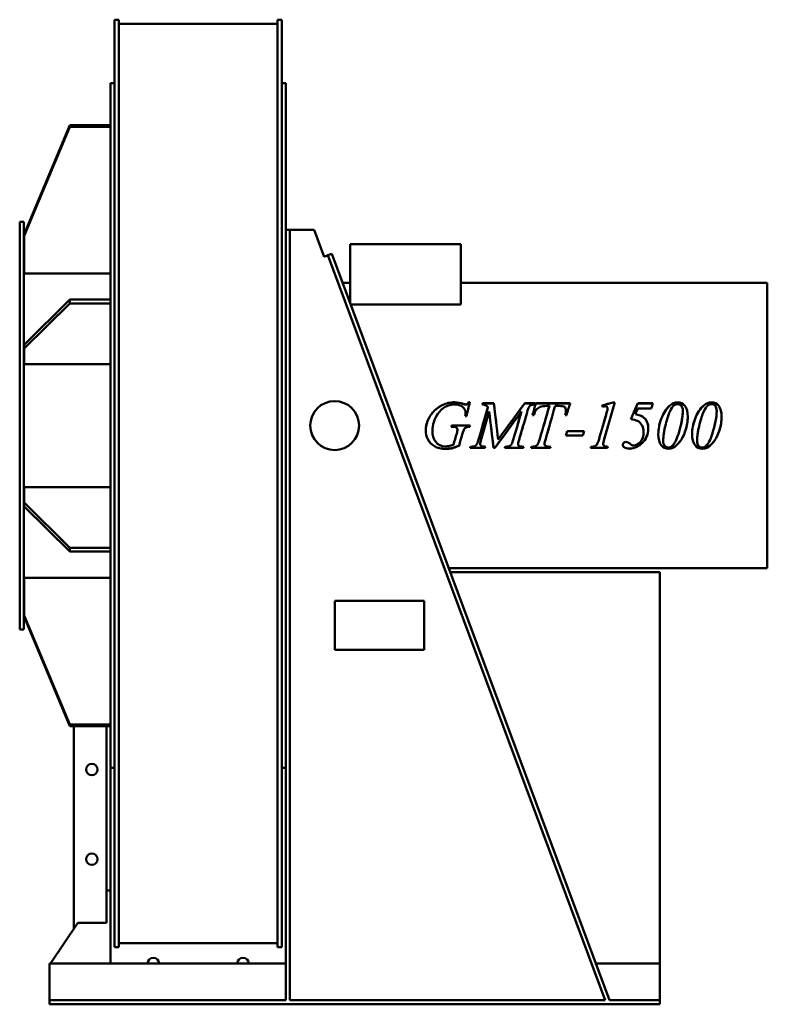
# Model space of a CAD drawing. Header units: millimetres. Extents: x 591 to 1509, y 139 to 1346.
import ezdxf

# ---------------------------------------------------------------- set-up
doc = ezdxf.new("R2010")
doc.units = ezdxf.units.MM
doc.header["$LTSCALE"] = 5
doc.layers.add('Widoczne (ISO)', color=7, linetype='Continuous', lineweight=50)

msp = doc.modelspace()

# ---------------------------------------------------------------- linework, layer by layer
at = {"layer": 'Widoczne (ISO)'}
for p, q in [((707.8, 1346.5), (707.8, 1069.6)), ((707.8, 1346.5), (712.8, 1346.5)), ((712.8, 1069.6), (712.8, 1346.5)), ((907.8, 1341.5), (712.8, 1341.5)), ((907.8, 1346.5), (907.8, 1069.6)), ((907.8, 1346.5), (912.8, 1346.5)), ((912.8, 1069.6), (912.8, 1346.5)), ((702.8, 1268.5), (702.8, 455)), ((702.8, 1268.5), (707.8, 1268.5)), ((912.8, 1268.5), (917.8, 1268.5)), ((917.8, 1268.5), (917.8, 526.8)), ((652.8, 1217.2), (596.8, 1083.2)), ((596.8, 1081.3), (652.8, 1215.2)), ((652.8, 1215.2), (652.8, 1217.2)), ((702.8, 1217.2), (652.8, 1217.2)), ((652.8, 1215.2), (702.8, 1215.2)), ((591.3, 598.5), (591.3, 1098.5)), ((596.3, 1098.5), (591.3, 1098.5)), ((596.3, 598.5), (596.3, 1098.5)), ((922.8, 1088.5), (917.8, 1088.5)), ((922.8, 1088.5), (922.8, 143.5)), ((922.8, 1088.5), (952.8, 1088.5)), ((952.8, 1088.5), (965, 1055.7)), ((596.8, 1081.3), (596.8, 1083.2)), ((596.8, 1035.1), (596.8, 1081.3)), ((707.8, 1069.6), (707.8, 808.5)), ((712.8, 808.5), (712.8, 1069.6)), ((907.8, 1069.6), (907.8, 808.5)), ((912.8, 808.5), (912.8, 1069.6)), ((996.9, 1071.3), (1132.7, 1071.3)), ((996.9, 1071.3), (996.9, 998.4)), ((1132.7, 1071.3), (1132.7, 997.1)), ((596.3, 1051.5), (596.8, 1051.5)), ((964.9, 1055.7), (965, 1055.7)), ((965, 1055.7), (964.9, 1055.7)), ((965, 1055.7), (969.6, 1057.4)), ((965, 1055.7), (965, 1055.7)), ((974.3, 1059.2), (969.6, 1057.4)), ((969.6, 1057.4), (1309.8, 143.5)), ((974.3, 1059.2), (1315.2, 143.5)), ((702.8, 1035.1), (596.8, 1035.1)), ((996.9, 1023.5), (987.6, 1023.5)), ((1508.7, 1023.5), (1132.7, 1023.5)), ((1508.7, 673.5), (1508.7, 1023.5)), ((652.8, 1003.1), (596.8, 947.6)), ((652.8, 998.5), (652.8, 1003.1)), ((702.8, 1003.1), (652.8, 1003.1)), ((596.8, 943), (652.8, 998.5)), ((652.8, 998.5), (702.8, 998.5)), ((1132.7, 997.1), (997.5, 997.1)), ((596.8, 943), (596.8, 947.6)), ((596.8, 923.9), (596.8, 943)), ((702.8, 923.9), (596.8, 923.9)), ((1135.7, 875), (1135.7, 875.2)), ((1142.1, 877), (1142.1, 877.1)), ((1142.1, 877.1), (1143.6, 877.1)), ((1142.1, 877), (1143.6, 877)), ((1159.2, 875.7), (1159.2, 875.9)), ((1159.2, 875.9), (1173.1, 875.9)), ((1159.2, 875.7), (1173.1, 875.7)), ((1165.9, 870.9), (1165.9, 871)), ((1173.1, 875.7), (1173.1, 875.9)), ((1211, 875.9), (1224, 875.9)), ((1211, 875.7), (1211, 875.9)), ((1211, 875.7), (1224, 875.7)), ((1224, 874.4), (1224, 875.9)), ((1224.6, 875.9), (1266.8, 875.9)), ((1224.6, 875.7), (1224.6, 875.9)), ((1224.6, 875.7), (1266.8, 875.7)), ((1241.3, 872.6), (1238.1, 872.6)), ((1241.3, 872.5), (1241.3, 872.6)), ((1252.8, 872.6), (1248.3, 872.6)), ((1319.6, 876.8), (1319.6, 877)), ((1319.6, 877), (1321.6, 877)), ((1319.6, 876.8), (1321.5, 876.8)), ((1349.9, 875.9), (1368.3, 875.9)), ((1349.9, 875.7), (1349.9, 875.9)), ((1349.9, 875.7), (1368.2, 875.7)), ((1139.5, 859.9), (1138, 859.9)), ((1138.4, 864.3), (1138.4, 864.4)), ((1207, 865.6), (1207, 865.7)), ((1222.2, 861.4), (1220.7, 861.4)), ((1262.3, 861.4), (1260.8, 861.4)), ((1261.6, 867), (1261.6, 867.1)), ((1312.5, 867.5), (1312.5, 867.6)), ((1312.6, 869.1), (1312.6, 869.2)), ((1346.8, 862.5), (1346.8, 862.5)), ((1366.4, 869.3), (1349.8, 869.3)), ((1405, 866.1), (1405, 866.2)), ((1446.6, 866.1), (1446.6, 866.2)), ((1121.9, 847.1), (1120.8, 847.1)), ((1121.9, 847.1), (1120.8, 847.1)), ((1121.2, 848.6), (1144.1, 848.6)), ((1121.2, 848.5), (1121.2, 848.6)), ((1121.2, 848.6), (1144.1, 848.6)), ((1121.2, 848.6), (1121.2, 848.6)), ((1127.4, 845.9), (1127.4, 845.9)), ((1143.7, 847.1), (1143.7, 847.1)), ((1128.5, 843.7), (1128.5, 843.6)), ((1237.3, 834), (1237.3, 833.9)), ((1282.5, 836.4), (1261.4, 836.4)), ((1282.5, 836.3), (1261.4, 836.3)), ((1263.1, 841.7), (1284.1, 841.7)), ((1282.5, 836.4), (1282.5, 836.3)), ((1130.4, 823.9), (1130.4, 823.8)), ((1144.4, 822.6), (1145.5, 822.6)), ((1156.4, 826), (1156.4, 825.9)), ((1187, 822.6), (1188.1, 822.6)), ((1202.9, 825.8), (1202.9, 825.7)), ((1203.8, 830), (1203.8, 829.9)), ((1208.9, 822.6), (1209.8, 822.6)), ((1219.3, 822.6), (1220.4, 822.6)), ((1235.2, 826), (1235.2, 825.8)), ((1241.1, 822.6), (1243, 822.6)), ((1307.4, 826), (1307.4, 825.9)), ((1381, 830.1), (1381, 830)), ((1393, 821.5), (1393, 821.4)), ((1422.6, 830.1), (1422.6, 830)), ((1434.6, 821.5), (1434.6, 821.4)), ((1162.3, 821.3), (1144, 821.3)), ((1162.3, 821.1), (1144, 821.1)), ((1162.3, 821.3), (1162.3, 821.1)), ((1174.5, 821.3), (1172.8, 821.3)), ((1172.8, 821.3), (1172.8, 821.1)), ((1174.5, 821.1), (1172.8, 821.1)), ((1174.5, 821.3), (1174.5, 821.1)), ((1209.4, 821.3), (1186.6, 821.3)), ((1209.4, 821.1), (1186.6, 821.1)), ((1209.4, 821.3), (1209.4, 821.1)), ((1242.5, 821.1), (1218.8, 821.1)), ((1242.5, 821.3), (1218.9, 821.3)), ((1242.5, 821.3), (1242.5, 821.1)), ((1312.8, 821.1), (1291.9, 821.1)), ((1312.8, 821.3), (1292, 821.3)), ((1312.8, 821.3), (1312.8, 821.1)), ((707.8, 808.5), (707.8, 208.5)), ((712.8, 208.5), (712.8, 808.5)), ((907.8, 808.5), (907.8, 208.5)), ((912.8, 208.5), (912.8, 808.5)), ((596.8, 754), (596.8, 773.1)), ((596.8, 773.1), (702.8, 773.1)), ((652.8, 698.5), (596.8, 754)), ((596.8, 749.4), (596.8, 754)), ((596.8, 749.4), (652.8, 693.9)), ((652.8, 693.9), (652.8, 698.5)), ((702.8, 698.5), (652.8, 698.5)), ((652.8, 693.9), (702.8, 693.9)), ((1508.7, 673.5), (1117.9, 673.5)), ((1119.8, 668.5), (1376.8, 668.5)), ((1376.8, 668.5), (1376.8, 188.5)), ((596.8, 615.7), (596.8, 661.9)), ((596.8, 661.9), (702.8, 661.9)), ((596.3, 645.5), (596.8, 645.5)), ((977.8, 573.5), (977.8, 633.5)), ((977.8, 633.5), (1087.8, 633.5)), ((1087.8, 633.5), (1087.8, 573.5)), ((652.8, 481.8), (596.8, 615.7)), ((596.8, 613.8), (596.8, 615.7)), ((596.8, 613.8), (652.8, 479.8)), ((596.3, 598.5), (591.3, 598.5)), ((1087.8, 573.5), (977.8, 573.5)), ((917.8, 526.8), (917.8, 143.5)), ((652.8, 479.8), (652.8, 481.8)), ((702.8, 481.8), (652.8, 481.8)), ((652.8, 479.8), (702.8, 479.8)), ((657.8, 231.1), (657.8, 479.8)), ((697.8, 278.2), (697.8, 479.8)), ((702.8, 455), (702.8, 278.2)), ((702.8, 428.5), (707.8, 428.5)), ((912.8, 428.5), (917.8, 428.5)), ((702.8, 278.2), (697.8, 278.2)), ((697.8, 238.5), (697.8, 278.2)), ((702.8, 278.2), (702.8, 188.5)), ((629, 188.5), (662.8, 238.5)), ((662.8, 238.5), (697.8, 238.5)), ((712.8, 208.5), (707.8, 208.5)), ((907.8, 213.5), (712.8, 213.5)), ((912.8, 208.5), (907.8, 208.5)), ((627.8, 188.5), (917.8, 188.5)), ((627.8, 143.5), (627.8, 188.5)), ((1298.4, 188.5), (1376.8, 188.5)), ((1376.8, 188.5), (1376.8, 143.5)), ((627.8, 143.5), (917.8, 143.5)), ((627.8, 143.5), (627.8, 138.5)), ((627.8, 138.5), (1376.8, 138.5)), ((922.8, 143.5), (1309.8, 143.5)), ((1315.2, 143.5), (1376.8, 143.5)), ((1376.8, 138.5), (1376.8, 143.5))]:
    msp.add_line(p, q, dxfattribs=at)
for centre, radius in [((977.8, 848.5), 30), ((679.8, 426.5), 7), ((679.8, 316.5), 7)]:
    msp.add_circle(centre, radius, dxfattribs=at)
for centre in [(755.3, 188.5), (865.3, 188.5)]:
    msp.add_arc(centre, 7, 0, 180, dxfattribs=at)
for points, knots in [([(1089.6, 842.3), (1089.6, 847.1), (1090.6, 851.6), (1092.6, 855.9), (1094.6, 860.1), (1097.1, 863.8), (1100.1, 866.7), (1103.1, 869.7), (1106.3, 872), (1109.8, 873.7)], [0, 0, 0, 0, 1, 1, 1, 2, 2, 2, 3, 3, 3, 3]), ([(1090.2, 848.5), (1090.7, 851), (1091.5, 853.5), (1092.6, 855.8), (1094.6, 860.1), (1097.1, 863.7), (1100.1, 866.6), (1103.1, 869.5), (1106.3, 871.8), (1109.8, 873.5)], [0.443876, 0.443876, 0.443876, 0.443876, 1, 1, 1, 2, 2, 2, 3, 3, 3, 3]), ([(1138.4, 864.4), (1138.4, 867), (1137.2, 869.4), (1134.8, 871.4), (1132.5, 873.4), (1129.2, 874.4), (1125.1, 874.4)], [0, 0, 0, 0, 1, 1, 1, 2, 2, 2, 2]), ([(1138.6, 874.4), (1139.2, 874.4), (1139.8, 874.6), (1140.3, 874.9), (1140.8, 875.2), (1141.4, 875.9), (1142.1, 877.1)], [0, 0, 0, 0, 1, 1, 1, 2, 2, 2, 2]), ([(1138.6, 874.3), (1139.2, 874.3), (1139.8, 874.4), (1140.3, 874.7), (1140.8, 875), (1141.4, 875.8), (1142.1, 877)], [0, 0, 0, 0, 1, 1, 1, 2, 2, 2, 2]), ([(1165.9, 871), (1165, 872.2), (1164.1, 873), (1163.3, 873.4), (1162.5, 873.9), (1161, 874.2), (1158.8, 874.4)], [0, 0, 0, 0, 1, 1, 1, 2, 2, 2, 2]), ([(1218.9, 873.8), (1218, 873.4), (1217.2, 872.6), (1216.4, 871.5), (1215.7, 870.3), (1214.8, 868.1), (1214, 864.7)], [0, 0, 0, 0, 1, 1, 1, 2, 2, 2, 2]), ([(1238.1, 872.6), (1234.8, 872.6), (1232.2, 872.2), (1230.1, 871.4), (1228.1, 870.6), (1226.5, 869.5), (1225.2, 867.9), (1224, 866.4), (1223, 864.2), (1222.2, 861.4)], [0, 0, 0, 0, 1, 1, 1, 2, 2, 2, 3, 3, 3, 3]), ([(1312.6, 869.2), (1312.6, 870.2), (1312.4, 870.9), (1311.8, 871.4), (1311.3, 872), (1310.6, 872.2), (1309.7, 872.2)], [0, 0, 0, 0, 1, 1, 1, 2, 2, 2, 2]), ([(1398.8, 874.9), (1397.3, 874.9), (1395.7, 874.3), (1394.1, 873.1), (1392.5, 871.9), (1390.8, 869.3), (1389.1, 865.5), (1387.3, 861.6), (1385.7, 856.6), (1384.1, 850.4)], [0, 0, 0, 0, 1, 1, 1, 2, 2, 2, 3, 3, 3, 3]), ([(1398.7, 877), (1402.2, 877), (1405.1, 875.6), (1407.5, 872.7), (1409.9, 869.8), (1411.1, 865.3), (1411.1, 859.1)], [0, 0, 0, 0, 1, 1, 1, 2, 2, 2, 2]), ([(1398.7, 876.8), (1402.2, 876.8), (1405.1, 875.4), (1407.5, 872.6), (1409.9, 869.7), (1411.1, 865.2), (1411.1, 859.1)], [0, 0, 0, 0, 1, 1, 1, 1.998372, 1.998372, 1.998372, 1.998372]), ([(1405, 866.2), (1405, 869.2), (1404.4, 871.4), (1403.2, 872.8), (1401.9, 874.2), (1400.5, 874.9), (1398.8, 874.9)], [0, 0, 0, 0, 1, 1, 1, 2, 2, 2, 2]), ([(1440.4, 874.9), (1438.8, 874.9), (1437.3, 874.3), (1435.6, 873.1), (1434, 871.9), (1432.4, 869.3), (1430.6, 865.5), (1428.9, 861.6), (1427.3, 856.6), (1425.7, 850.4)], [0, 0, 0, 0, 1, 1, 1, 2, 2, 2, 3, 3, 3, 3]), ([(1440.3, 877), (1443.8, 877), (1446.7, 875.6), (1449.1, 872.7), (1451.4, 869.8), (1452.6, 865.3), (1452.6, 859.1)], [0, 0, 0, 0, 1, 1, 1, 2, 2, 2, 2]), ([(1440.3, 876.8), (1443.8, 876.8), (1446.7, 875.4), (1449.1, 872.6), (1451.4, 869.7), (1452.6, 865.2), (1452.6, 859.1)], [0, 0, 0, 0, 1, 1, 1, 1.998372, 1.998372, 1.998372, 1.998372]), ([(1446.6, 866.2), (1446.6, 869.2), (1445.9, 871.4), (1444.7, 872.8), (1443.5, 874.2), (1442, 874.9), (1440.4, 874.9)], [0, 0, 0, 0, 1, 1, 1, 2, 2, 2, 2]), ([(1411.1, 859.1), (1411.1, 853.7), (1410.2, 848.3), (1408.4, 842.7), (1406.7, 837.1), (1404.2, 832.3), (1401, 828.3)], [0, 0, 0, 0, 1, 1, 1, 2, 2, 2, 2]), ([(1452.6, 859.1), (1452.6, 853.7), (1451.7, 848.3), (1450, 842.7), (1448.2, 837.1), (1445.8, 832.3), (1442.6, 828.3)], [0, 0, 0, 0, 1, 1, 1, 2, 2, 2, 2]), ([(1143.7, 847.1), (1141.6, 847), (1140, 846.8), (1139.1, 846.3), (1138.1, 845.9), (1137.3, 845.1), (1136.6, 844)], [0, 0, 0, 0, 1, 1, 1, 2, 2, 2, 2]), ([(1143.7, 847.1), (1141.6, 847), (1140, 846.8), (1139.1, 846.3), (1138.1, 845.9), (1137.3, 845.1), (1136.6, 844)], [0, 0, 0, 0, 1, 1, 1, 2, 2, 2, 2]), ([(1356.9, 840.6), (1356.9, 843.9), (1356.2, 846.8), (1354.8, 849.2), (1353.5, 851.6), (1351.7, 853.3), (1349.6, 854.2), (1347.5, 855.2), (1344.7, 855.9), (1341.2, 856.3)], [0, 0, 0, 0, 1, 1, 1, 2, 2, 2, 3, 3, 3, 3]), ([(1409.9, 848.5), (1409.5, 846.6), (1409, 844.7), (1408.4, 842.7), (1406.7, 837.2), (1404.2, 832.4), (1401, 828.4)], [0.650933, 0.650933, 0.650933, 0.650933, 1, 1, 1, 2, 2, 2, 2]), ([(1451.5, 848.5), (1451.1, 846.6), (1450.6, 844.7), (1450, 842.7), (1448.2, 837.2), (1445.8, 832.4), (1442.6, 828.4)], [0.650933, 0.650933, 0.650933, 0.650933, 1, 1, 1, 2, 2, 2, 2]), ([(1114.2, 820), (1108.4, 820), (1103.8, 821.1), (1100.2, 823.2), (1096.6, 825.4), (1093.9, 828.2), (1092.2, 831.7), (1090.5, 835.3), (1089.6, 838.8), (1089.6, 842.3)], [0, 0, 0, 0, 1, 1, 1, 2, 2, 2, 2.998512, 2.998512, 2.998512, 2.998512]), ([(1114.2, 819.9), (1108.4, 819.9), (1103.8, 820.9), (1100.2, 823.1), (1096.6, 825.2), (1093.9, 828.1), (1092.2, 831.7), (1090.5, 835.2), (1089.6, 838.8), (1089.6, 842.3)], [0, 0, 0, 0, 1, 1, 1, 2, 2, 2, 3, 3, 3, 3]), ([(1097.8, 841.8), (1097.8, 836.6), (1099.1, 832.2), (1101.8, 828.5), (1104.4, 824.8), (1108.6, 823), (1114.1, 823)], [0, 0, 0, 0, 1, 1, 1, 2, 2, 2, 2]), ([(1192.8, 823.5), (1193.6, 823.9), (1194.4, 824.7), (1195, 825.9), (1195.7, 827.1), (1196.6, 829.7), (1197.8, 833.9)], [0, 0, 0, 0, 1, 1, 1, 2, 2, 2, 2]), ([(1225.2, 823.6), (1226, 824), (1226.7, 824.9), (1227.3, 826), (1228, 827.2), (1228.9, 829.8), (1230, 833.7)], [0, 0, 0, 0, 1, 1, 1, 2, 2, 2, 2]), ([(1344.6, 824.2), (1347.6, 824.2), (1350.4, 825.7), (1353, 828.7), (1355.6, 831.8), (1356.9, 835.7), (1356.9, 840.6)], [0, 0, 0, 0, 1, 1, 1, 2, 2, 2, 2]), ([(1362.7, 845.2), (1362.7, 841.5), (1362, 838.1), (1360.6, 835.1), (1359.2, 832.1), (1357.5, 829.6), (1355.5, 827.5), (1353.5, 825.5), (1351.4, 823.9), (1349.1, 822.7)], [0.001665, 0.001665, 0.001665, 0.001665, 1, 1, 1, 2, 2, 2, 3, 3, 3, 3]), ([(1362.7, 845.2), (1362.7, 841.4), (1362, 838), (1360.6, 835), (1359.2, 832), (1357.5, 829.4), (1355.5, 827.4), (1353.5, 825.4), (1351.4, 823.8), (1349.1, 822.6)], [0, 0, 0, 0, 1, 1, 1, 2, 2, 2, 3, 3, 3, 3]), ([(1387.4, 820.3), (1383.8, 820.3), (1380.9, 821.8), (1378.5, 824.6), (1376.2, 827.4), (1375, 832), (1375, 838.2)], [0, 0, 0, 0, 1, 1, 1, 1.998407, 1.998407, 1.998407, 1.998407]), ([(1387.4, 820.2), (1383.8, 820.2), (1380.9, 821.6), (1378.5, 824.5), (1376.2, 827.3), (1375, 831.9), (1375, 838.1)], [0, 0, 0, 0, 1, 1, 1, 2, 2, 2, 2]), ([(1428.9, 820.3), (1425.4, 820.3), (1422.5, 821.8), (1420.1, 824.6), (1417.7, 827.4), (1416.5, 832), (1416.5, 838.2)], [0, 0, 0, 0, 1, 1, 1, 1.998407, 1.998407, 1.998407, 1.998407]), ([(1428.9, 820.2), (1425.4, 820.2), (1422.5, 821.6), (1420.1, 824.5), (1417.7, 827.3), (1416.5, 831.9), (1416.5, 838.1)], [0, 0, 0, 0, 1, 1, 1, 2, 2, 2, 2]), ([(1114.1, 823), (1115.5, 823), (1116.8, 823.1), (1118, 823.3), (1119.3, 823.6), (1121.1, 824.1), (1123.6, 824.9)], [0, 0, 0, 0, 1, 1, 1, 2, 2, 2, 2]), ([(1130.4, 823.9), (1126.7, 822.4), (1123.7, 821.3), (1121.4, 820.8), (1119.1, 820.3), (1116.7, 820), (1114.2, 820)], [0, 0, 0, 0, 1, 1, 1, 2, 2, 2, 2]), ([(1130.4, 823.8), (1126.7, 822.2), (1123.7, 821.2), (1121.4, 820.6), (1119.1, 820.1), (1116.7, 819.9), (1114.2, 819.9)], [0, 0, 0, 0, 1, 1, 1, 2, 2, 2, 2]), ([(1156.4, 825.9), (1156.4, 824.9), (1156.7, 824.2), (1157.4, 823.6), (1158.2, 823.1), (1159.9, 822.8), (1162.8, 822.6)], [0, 0, 0, 0, 1, 1, 1, 2, 2, 2, 2]), ([(1235.2, 825.8), (1235.2, 824.9), (1235.7, 824.1), (1236.5, 823.5), (1237.4, 822.9), (1238.9, 822.6), (1241.1, 822.6)], [0, 0, 0, 0, 1, 1, 1, 2, 2, 2, 2]), ([(1307.4, 825.9), (1307.4, 824.9), (1307.7, 824.2), (1308.4, 823.6), (1309.1, 823.1), (1310.7, 822.8), (1313.2, 822.6)], [0, 0, 0, 0, 1, 1, 1, 2, 2, 2, 2]), ([(1331.4, 825), (1331.4, 826), (1331.8, 826.8), (1332.5, 827.5), (1333.2, 828.2), (1334.1, 828.5), (1335.1, 828.5)], [0, 0, 0, 0, 1, 1, 1, 2, 2, 2, 2]), ([(1381, 830), (1381, 827.2), (1381.7, 825.1), (1382.9, 823.7), (1384.1, 822.3), (1385.6, 821.6), (1387.3, 821.6)], [0, 0, 0, 0, 1, 1, 1, 2, 2, 2, 2]), ([(1422.6, 830), (1422.6, 827.2), (1423.2, 825.1), (1424.5, 823.7), (1425.7, 822.3), (1427.2, 821.6), (1428.9, 821.6)], [0, 0, 0, 0, 1, 1, 1, 2, 2, 2, 2])]:
    msp.add_open_spline(points, degree=3, knots=knots, dxfattribs=at)
for points in [[(1125.1, 874.4), (1116.5, 874.4), (1109.6, 870.5), (1104.2, 862.7)], [(1109.8, 873.7), (1114.7, 876), (1119.7, 877.1), (1125.1, 877.1)], [(1109.8, 873.5), (1114.7, 875.8), (1119.7, 877), (1125.1, 877)], [(1125.1, 877.1), (1129, 877.1), (1132.5, 876.5), (1135.7, 875.2)], [(1125.1, 877), (1129, 877), (1132.5, 876.3), (1135.7, 875)], [(1135.7, 875.2), (1137, 874.7), (1138, 874.4), (1138.6, 874.4)], [(1135.7, 875), (1137, 874.5), (1138, 874.3), (1138.6, 874.3)], [(1143.6, 877.1), (1142.2, 871.4), (1140.9, 865.7), (1139.5, 859.9)], [(1154, 830.1), (1158, 843.7), (1161.9, 857.5), (1165.9, 871)], [(1158.8, 874.4), (1159, 874.9), (1159.1, 875.4), (1159.2, 875.9)], [(1158.9, 874.4), (1159, 874.9), (1159.1, 875.3), (1159.2, 875.7)], [(1159.3, 848.5), (1161.5, 856), (1163.7, 863.5), (1165.9, 870.9)], [(1173.1, 875.9), (1174.9, 861.2), (1176.7, 846.3), (1178.5, 831.5)], [(1173.1, 875.7), (1174.2, 866.7), (1175.3, 857.6), (1176.4, 848.5)], [(1178.5, 831.5), (1189.3, 846.3), (1200.2, 861.2), (1211, 875.9)], [(1190.9, 848.5), (1197.6, 857.6), (1204.3, 866.7), (1211, 875.7)], [(1224, 874.4), (1221.1, 874.2), (1219.4, 874), (1218.9, 873.8)], [(1220.7, 861.4), (1222, 866.2), (1223.3, 871.1), (1224.6, 875.9)], [(1220.7, 861.4), (1222, 866.2), (1223.3, 871), (1224.6, 875.7)], [(1230, 833.7), (1233.8, 846.7), (1237.5, 859.8), (1241.3, 872.6)], [(1234.3, 848.5), (1236.6, 856.5), (1238.9, 864.6), (1241.3, 872.5)], [(1248.3, 872.6), (1244.6, 859.8), (1241, 846.8), (1237.3, 833.9)], [(1259.8, 871.5), (1258.9, 872.3), (1256.5, 872.6), (1252.8, 872.6)], [(1261.6, 867.1), (1261.6, 869), (1261, 870.5), (1259.8, 871.5)], [(1266.8, 875.9), (1265.3, 871.1), (1263.8, 866.2), (1262.3, 861.4)], [(1305.9, 873.2), (1310.5, 874.5), (1315, 875.7), (1319.6, 877)], [(1306.5, 871.8), (1306.3, 872.2), (1306.1, 872.7), (1305.9, 873.2)], [(1306, 873.1), (1310.5, 874.3), (1315.1, 875.6), (1319.6, 876.8)], [(1309.7, 872.2), (1309, 872.2), (1308, 872.1), (1306.5, 871.8)], [(1321.6, 877), (1317.2, 862), (1312.8, 846.8), (1308.5, 831.7)], [(1341.2, 856.3), (1344.1, 862.8), (1347, 869.4), (1349.9, 875.9)], [(1341.2, 856.3), (1344.1, 862.8), (1347, 869.3), (1349.9, 875.7)], [(1368.3, 875.9), (1367.7, 873.7), (1367, 871.5), (1366.4, 869.3)], [(1378.5, 856.8), (1381.3, 864.1), (1384.9, 869.6), (1389.2, 873.3)], [(1378.5, 856.7), (1381.3, 864), (1384.9, 869.5), (1389.2, 873.2)], [(1389.2, 873.3), (1392.1, 875.8), (1395.2, 877), (1398.7, 877)], [(1389.2, 873.2), (1392.1, 875.6), (1395.2, 876.8), (1398.7, 876.8)], [(1420.1, 856.8), (1422.9, 864.1), (1426.5, 869.6), (1430.8, 873.3)], [(1420.1, 856.7), (1422.9, 864), (1426.5, 869.5), (1430.8, 873.2)], [(1430.8, 873.3), (1433.6, 875.8), (1436.8, 877), (1440.3, 877)], [(1430.8, 873.2), (1433.6, 875.6), (1436.8, 876.8), (1440.3, 876.8)], [(1104.2, 862.7), (1099.9, 856.5), (1097.8, 849.5), (1097.8, 841.8)], [(1138, 859.9), (1138.3, 861.9), (1138.4, 863.4), (1138.4, 864.4)], [(1138, 859.9), (1138.3, 861.9), (1138.4, 863.4), (1138.4, 864.3)], [(1167.4, 865.7), (1164.1, 854.4), (1160.9, 843), (1157.6, 831.7)], [(1172.8, 821.1), (1171, 835.8), (1169.2, 850.9), (1167.4, 865.7)], [(1207, 865.7), (1196.1, 850.9), (1185.3, 835.8), (1174.5, 821.1)], [(1197.8, 833.9), (1200.9, 844.5), (1203.9, 855.1), (1207, 865.7)], [(1202, 848.5), (1203.7, 854.2), (1205.3, 859.9), (1207, 865.6)], [(1214, 864.7), (1210.6, 853.2), (1207.2, 841.5), (1203.8, 829.9)], [(1260.8, 861.4), (1261.3, 863.5), (1261.6, 865.4), (1261.6, 867.1)], [(1260.8, 861.4), (1261.3, 863.5), (1261.6, 865.3), (1261.6, 867)], [(1302.2, 831.7), (1305.3, 842.5), (1308.4, 853.5), (1311.6, 864.3)], [(1307, 848.5), (1308.5, 853.7), (1310.1, 859), (1311.6, 864.2)], [(1311.6, 864.3), (1312.1, 866.3), (1312.5, 867.4), (1312.5, 867.6)], [(1311.6, 864.2), (1312.1, 866.2), (1312.5, 867.3), (1312.5, 867.5)], [(1312.5, 867.6), (1312.6, 868.2), (1312.6, 868.7), (1312.6, 869.2)], [(1312.5, 867.5), (1312.6, 868.1), (1312.6, 868.6), (1312.6, 869.1)], [(1349.8, 869.3), (1348.8, 867), (1347.8, 864.8), (1346.8, 862.5)], [(1346.8, 862.5), (1351.2, 861.8), (1354.6, 860.4), (1357, 858.4)], [(1346.8, 862.5), (1351.2, 861.9), (1354.6, 860.5), (1357, 858.5)], [(1357, 858.5), (1360.8, 855.3), (1362.7, 850.9), (1362.7, 845.2)], [(1357, 858.4), (1360.1, 855.9), (1361.9, 852.6), (1362.5, 848.5)], [(1399.6, 838.1), (1403.2, 849.6), (1405, 859), (1405, 866.2)], [(1402.5, 848.5), (1404.2, 855.4), (1405, 861.3), (1405, 866.1)], [(1441.1, 838.1), (1444.7, 849.6), (1446.6, 859), (1446.6, 866.2)], [(1444, 848.5), (1445.7, 855.4), (1446.6, 861.3), (1446.6, 866.1)], [(1098.4, 848.5), (1098, 846.3), (1097.8, 844.1), (1097.8, 841.8)], [(1120.8, 847.1), (1120.9, 847.6), (1121.1, 848.1), (1121.2, 848.6)], [(1127.4, 845.9), (1126.3, 846.7), (1124.5, 847.1), (1121.9, 847.1)], [(1127.4, 845.9), (1126.3, 846.7), (1124.5, 847.1), (1121.9, 847.1)], [(1128.5, 843.7), (1128.5, 844.7), (1128.1, 845.4), (1127.4, 845.9)], [(1128.5, 843.6), (1128.5, 844.6), (1128.1, 845.4), (1127.4, 845.9)], [(1144.1, 848.6), (1143.9, 848.1), (1143.8, 847.6), (1143.7, 847.1)], [(1144, 848.5), (1143.9, 848), (1143.8, 847.5), (1143.7, 847.1)], [(1162.4, 848.5), (1160.8, 842.9), (1159.2, 837.4), (1157.6, 831.8)], [(1172.8, 821.3), (1171.7, 830.3), (1170.6, 839.4), (1169.5, 848.5)], [(1194.4, 848.5), (1187.8, 839.4), (1181.1, 830.3), (1174.5, 821.3)], [(1209.2, 848.5), (1207.4, 842.3), (1205.6, 836.1), (1203.8, 830)], [(1241.4, 848.5), (1240.1, 843.6), (1238.7, 838.8), (1237.3, 834)], [(1313.3, 848.5), (1311.7, 842.9), (1310.1, 837.3), (1308.5, 831.8)], [(1356.9, 840.6), (1356.9, 843.7), (1356.3, 846.3), (1355.2, 848.5)], [(1375, 838.1), (1375, 844.3), (1376.2, 850.5), (1378.5, 856.8)], [(1376.1, 848.5), (1376.7, 851.2), (1377.5, 854), (1378.5, 856.7)], [(1384.1, 850.4), (1382.1, 842.4), (1381, 835.6), (1381, 830)], [(1383.6, 848.5), (1381.9, 841.3), (1381, 835.2), (1381, 830.1)], [(1416.5, 838.1), (1416.5, 844.3), (1417.7, 850.5), (1420.1, 856.8)], [(1417.6, 848.5), (1418.2, 851.2), (1419, 854), (1420.1, 856.7)], [(1425.7, 850.4), (1423.6, 842.4), (1422.6, 835.6), (1422.6, 830)], [(1425.2, 848.5), (1423.5, 841.3), (1422.6, 835.2), (1422.6, 830.1)], [(1097.8, 841.8), (1097.8, 841.8), (1097.8, 841.8), (1097.8, 841.8)], [(1123.6, 824.9), (1124.9, 829.6), (1126.3, 834.3), (1127.6, 839)], [(1127.6, 839), (1128.2, 840.9), (1128.5, 842.5), (1128.5, 843.6)], [(1134.4, 837.7), (1133.1, 833.1), (1131.7, 828.5), (1130.4, 823.9)], [(1134.4, 837.6), (1133.1, 833), (1131.7, 828.4), (1130.4, 823.8)], [(1136.6, 844), (1136.2, 843.3), (1135.5, 841.2), (1134.4, 837.7)], [(1136.6, 844), (1136.2, 843.2), (1135.5, 841.1), (1134.4, 837.6)], [(1237.3, 834), (1235.9, 829.6), (1235.2, 827), (1235.2, 826)], [(1237.3, 833.9), (1235.9, 829.5), (1235.2, 826.8), (1235.2, 825.8)], [(1261.4, 836.3), (1262, 838.1), (1262.5, 839.9), (1263.1, 841.7)], [(1284.1, 841.7), (1283.6, 839.9), (1283, 838.2), (1282.5, 836.4)], [(1284.1, 841.7), (1283.6, 839.9), (1283, 838.1), (1282.5, 836.3)], [(1356.9, 840.6), (1356.9, 840.6), (1356.9, 840.6), (1356.9, 840.6)], [(1391.6, 823.2), (1394.7, 826.2), (1397.3, 831.1), (1399.6, 838.1)], [(1433.1, 823.2), (1436.2, 826.2), (1438.9, 831.1), (1441.1, 838.1)], [(1144, 821.1), (1144.1, 821.6), (1144.2, 822.1), (1144.4, 822.6)], [(1145.5, 822.6), (1148.2, 822.6), (1150.1, 823.2), (1151.3, 824.4)], [(1151.3, 824.4), (1152.2, 825.3), (1153.1, 827.1), (1154, 830.1)], [(1157.6, 831.8), (1156.8, 829), (1156.4, 827), (1156.4, 826)], [(1157.6, 831.7), (1156.8, 828.9), (1156.4, 826.9), (1156.4, 825.9)], [(1162.7, 822.6), (1162.6, 822.1), (1162.4, 821.7), (1162.3, 821.3)], [(1162.8, 822.6), (1162.6, 822.1), (1162.5, 821.6), (1162.3, 821.1)], [(1186.6, 821.1), (1186.7, 821.6), (1186.8, 822.1), (1187, 822.6)], [(1188.1, 822.6), (1190.1, 822.6), (1191.7, 822.9), (1192.8, 823.5)], [(1203.8, 830), (1203.2, 828.2), (1202.9, 826.8), (1202.9, 825.8)], [(1203.8, 829.9), (1203.2, 828.1), (1202.9, 826.7), (1202.9, 825.7)], [(1202.9, 825.7), (1202.9, 824.8), (1203.2, 824.1), (1204, 823.6)], [(1204, 823.6), (1205, 822.9), (1206.6, 822.6), (1208.9, 822.6)], [(1209.8, 822.6), (1209.7, 822.1), (1209.5, 821.7), (1209.4, 821.3)], [(1209.8, 822.6), (1209.7, 822.1), (1209.6, 821.6), (1209.4, 821.1)], [(1218.8, 821.1), (1219, 821.6), (1219.1, 822.1), (1219.3, 822.6)], [(1220.4, 822.6), (1222.5, 822.6), (1224.1, 822.9), (1225.2, 823.6)], [(1242.9, 822.6), (1242.8, 822.1), (1242.6, 821.7), (1242.5, 821.3)], [(1243, 822.6), (1242.8, 822.1), (1242.7, 821.6), (1242.5, 821.1)], [(1291.9, 821.1), (1292.1, 821.6), (1292.3, 822.1), (1292.5, 822.6)], [(1292.5, 822.6), (1294.7, 822.6), (1296.2, 822.8), (1296.9, 823.1)], [(1296.9, 823.1), (1298, 823.6), (1298.9, 824.2), (1299.4, 825)], [(1299.4, 825), (1300.3, 826.3), (1301.3, 828.5), (1302.2, 831.7)], [(1308.5, 831.8), (1307.7, 829.1), (1307.4, 827.2), (1307.4, 826)], [(1308.5, 831.7), (1307.7, 829), (1307.4, 827.1), (1307.4, 825.9)], [(1313.2, 822.6), (1313.1, 822.1), (1313, 821.7), (1312.8, 821.3)], [(1313.2, 822.6), (1313.1, 822.1), (1313, 821.6), (1312.8, 821.1)], [(1333.1, 822.1), (1332, 822.9), (1331.5, 823.9), (1331.4, 825)], [(1333.1, 822), (1332, 822.8), (1331.4, 823.8), (1331.4, 825)], [(1339.6, 820.3), (1336.8, 820.3), (1334.6, 820.9), (1333.1, 822.1)], [(1339.6, 820.2), (1336.8, 820.2), (1334.6, 820.8), (1333.1, 822)], [(1335.1, 828.5), (1336.5, 828.5), (1338.1, 827.8), (1339.9, 826.4)], [(1349.1, 822.7), (1345.9, 821.1), (1342.7, 820.3), (1339.6, 820.3)], [(1349.1, 822.6), (1345.9, 821), (1342.7, 820.2), (1339.6, 820.2)], [(1339.9, 826.4), (1341, 825.5), (1341.8, 824.9), (1342.5, 824.6)], [(1342.5, 824.6), (1343.1, 824.3), (1343.8, 824.2), (1344.6, 824.2)], [(1387.3, 821.6), (1389, 821.6), (1390.4, 822.2), (1391.6, 823.2)], [(1393, 821.5), (1391.4, 820.7), (1389.5, 820.3), (1387.4, 820.3)], [(1401, 828.4), (1398.4, 825.2), (1395.8, 822.9), (1393, 821.5)], [(1401, 828.3), (1398.4, 825.1), (1395.8, 822.8), (1393, 821.4)], [(1428.9, 821.6), (1430.5, 821.6), (1432, 822.2), (1433.1, 823.2)], [(1434.6, 821.5), (1432.9, 820.7), (1431.1, 820.3), (1428.9, 820.3)], [(1442.6, 828.4), (1440, 825.2), (1437.3, 822.9), (1434.6, 821.5)], [(1442.6, 828.3), (1440, 825.1), (1437.3, 822.8), (1434.6, 821.4)], [(1393, 821.4), (1391.4, 820.6), (1389.5, 820.2), (1387.4, 820.2)], [(1434.6, 821.4), (1432.9, 820.6), (1431.1, 820.2), (1428.9, 820.2)]]:
    msp.add_open_spline(points, degree=3, dxfattribs=at)

doc.saveas('drawing.dxf')
